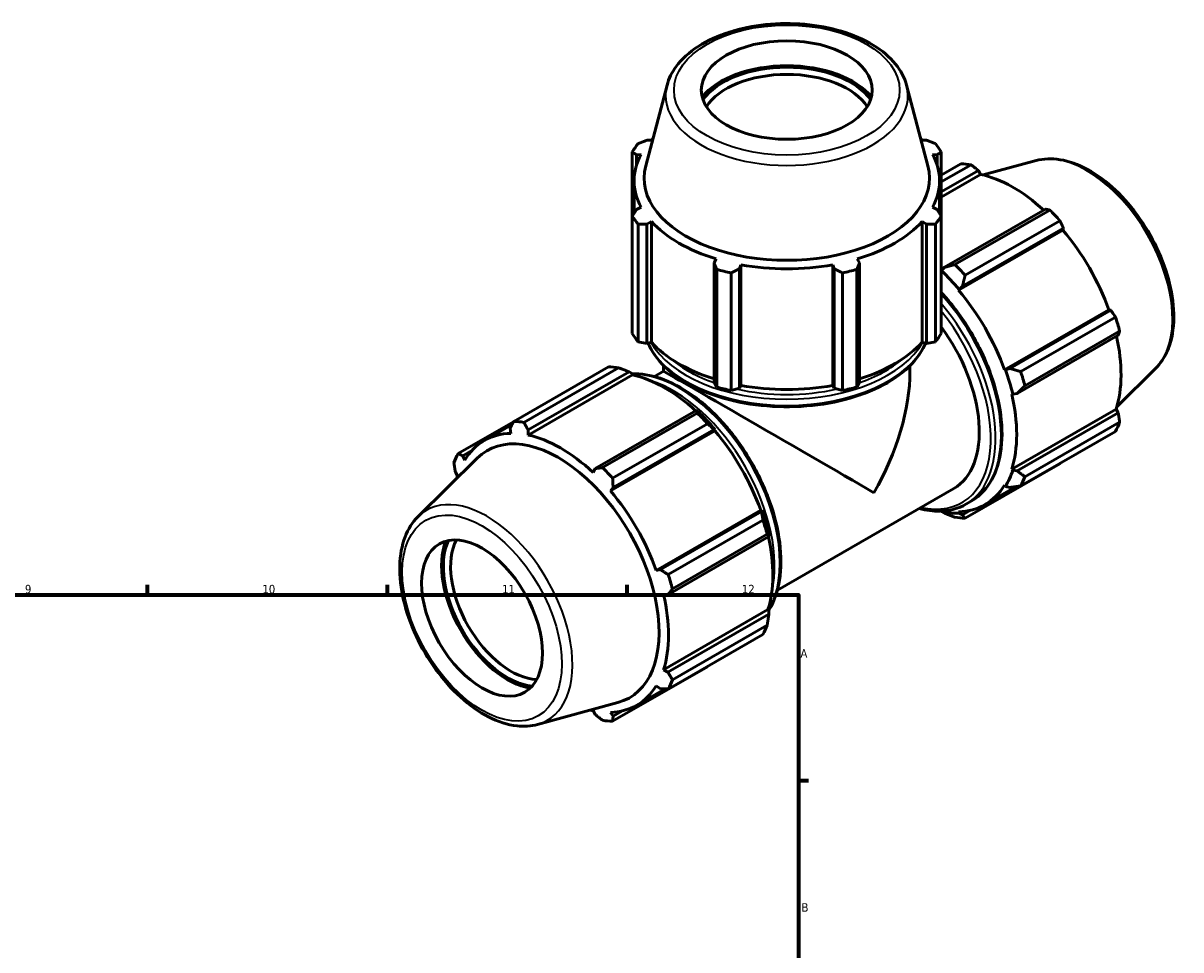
# Model space of a CAD drawing. Header units: millimetres. Extents: x 0 to 933, y 0 to 940.
# Tile 6 of 6: x 594 to 933, y 470 to 741. Entities that reach past the tile are written whole.
import ezdxf

# ---------------------------------------------------------------- set-up
doc = ezdxf.new("R2010")
doc.units = ezdxf.units.MM
for name, color, linetype, lineweight in [('Border (ISO)', 7, 'Continuous', 70), ('Visible (ISO)', 7, 'Continuous', 50), ('Visible Narrow (ISO)', 7, 'Continuous', 35)]:
    doc.layers.add(name, color=color, linetype=linetype, lineweight=lineweight)
doc.styles.add('Note Text (ISO)', font='tahoma.ttf')

# ---------------------------------------------------------------- blocks, each defined once
blk = doc.blocks.new('Borders Default Border')
at = {"layer": 'Border (ISO)'}
for p, q in [((630.75, 574), (630.75, 576.9)), ((700.83, 574), (700.83, 576.9)), ((770.92, 574), (770.92, 576.9)), ((821, 519.75), (823.9, 519.75))]:
    blk.add_line(p, q, dxfattribs=at)
at = {"layer": 'Border (ISO)', "flags": 128}
blk.add_lwpolyline([(20, 20), (20, 574), (821, 574), (821, 20), (20, 20)], dxfattribs=at)
at = {"layer": 'Border (ISO)', "color": 232, "true_color": 0xca0064, "char_height": 2.5, "attachment_point": 7, "style": 'Note Text (ISO)'}
for s, insert in [('9', (594.88, 574.35)), ('10', (664.29, 574.35)), ('11', (734.37, 574.4)), ('12', (804.46, 574.4)), ('A', (821.59, 555.62)), ('B', (821.89, 481.37))]:
    blk.add_mtext(s, dxfattribs=dict(at, insert=insert))

msp = doc.modelspace()

# ---------------------------------------------------------------- linework, layer by layer
at = {"layer": 'Visible (ISO)'}
for p, q in [((782.576, 722.943), (776.372, 699.35)), ((852.619, 722.943), (858.823, 699.35)), ((778.001, 706.843), (776.724, 706.844)), ((858.471, 706.844), (857.193, 706.843)), ((772.433, 703.44), (772.433, 684.721)), ((773.65, 702.57), (775.023, 702.703)), ((773.65, 699.484), (773.65, 702.57)), ((860.171, 702.703), (861.545, 702.57)), ((861.545, 702.57), (861.545, 699.484)), ((862.762, 684.721), (862.762, 703.44)), ((890.49, 700.881), (875.018, 696.685)), ((862.762, 696.66), (868.515, 699.973)), ((871.478, 699.685), (862.762, 694.666)), ((862.762, 691.719), (873.614, 697.968)), ((873.614, 697.968), (874.251, 696.86)), ((772.957, 685.538), (772.957, 694.973)), ((862.237, 685.538), (862.237, 694.973)), ((862.762, 690.244), (874.251, 696.86)), ((775.023, 687.243), (773.65, 686.611)), ((861.545, 686.611), (860.171, 687.243)), ((772.433, 650.342), (772.433, 684.721)), ((862.762, 684.721), (862.762, 650.342)), ((893.21, 686.684), (863.712, 669.697)), ((866.765, 670.499), (894.463, 686.449)), ((774.168, 682.308), (774.168, 647.929)), ((776.724, 682.338), (778.001, 683.103)), ((776.724, 647.449), (776.724, 682.338)), ((778.001, 647.832), (778.001, 683.103)), ((857.193, 647.832), (857.193, 683.103)), ((857.193, 683.103), (858.471, 682.338)), ((858.471, 682.338), (858.471, 647.449)), ((861.026, 647.929), (861.026, 682.308)), ((867.811, 662.998), (898.318, 680.566)), ((868.96, 664.163), (898.457, 681.149)), ((897.426, 683.324), (869.728, 667.373)), ((898.457, 681.149), (898.318, 680.566)), ((796.985, 672.171), (796.32, 671.053)), ((796.32, 671.053), (796.32, 636.164)), ((803.741, 669.283), (804.174, 670.457)), ((804.174, 635.185), (804.174, 670.457)), ((831.021, 635.185), (831.021, 670.457)), ((831.021, 670.457), (831.454, 669.283)), ((838.875, 671.053), (838.21, 672.171)), ((838.875, 636.164), (838.875, 671.053)), ((797.154, 634.693), (797.154, 669.072)), ((801.344, 668.072), (801.344, 633.693)), ((803.741, 634.394), (803.741, 669.283)), ((831.454, 669.283), (831.454, 634.394)), ((833.85, 633.693), (833.85, 668.072)), ((838.041, 669.072), (838.041, 634.693)), ((862.829, 668.676), (862.762, 668.467)), ((863.712, 669.697), (862.829, 668.676)), ((867.967, 663.256), (868.96, 664.163)), ((867.811, 662.998), (867.967, 663.256)), ((881.234, 639.748), (911.741, 657.316)), ((912.313, 657.149), (882.816, 640.163)), ((911.741, 657.316), (912.313, 657.149)), ((885.981, 639.222), (913.679, 655.173)), ((884.99, 632.844), (914.487, 649.83)), ((914.907, 651.04), (887.208, 635.089)), ((774.168, 647.929), (776.724, 647.449)), ((778.001, 647.832), (776.724, 647.449)), ((858.471, 647.449), (857.193, 647.832)), ((858.471, 647.449), (861.026, 647.929)), ((737.768, 624.681), (765.467, 640.631)), ((768.43, 640.344), (740.732, 624.394)), ((781.597, 639.309), (781.597, 640.957)), ((853.597, 639.309), (853.597, 640.957)), ((881.535, 639.756), (881.234, 639.748)), ((882.816, 640.163), (881.535, 639.756)), ((925.439, 640.191), (914.044, 628.915)), ((772.467, 638.247), (741.96, 620.679)), ((741.985, 622.169), (771.482, 639.155)), ((771.482, 639.155), (772.365, 638.68)), ((772.365, 638.68), (772.467, 638.247)), ((781.597, 639.309), (778.923, 637.769)), ((796.32, 636.164), (797.154, 634.693)), ((801.344, 633.693), (803.741, 634.394)), ((804.174, 635.185), (803.741, 634.394)), ((831.454, 634.394), (831.021, 635.185)), ((831.454, 634.394), (833.85, 633.693)), ((838.041, 634.693), (838.875, 636.164)), ((883.34, 632.658), (883.664, 632.59)), ((883.664, 632.59), (884.99, 632.844)), ((791.078, 627.87), (761.581, 610.884)), ((763.717, 611.157), (791.415, 627.108)), ((791.553, 627.63), (791.078, 627.87)), ((883.34, 610.71), (913.847, 628.277)), ((914.487, 627.174), (884.99, 610.187)), ((913.847, 628.277), (914.487, 627.174)), ((737.715, 624.578), (721.515, 615.249)), ((737.297, 623.768), (729.175, 619.091)), ((794.378, 623.982), (766.68, 608.032)), ((887.208, 608.514), (914.907, 624.465)), ((736.738, 622.677), (736.877, 621.172)), ((741.96, 620.679), (741.985, 622.169)), ((796.534, 621.953), (766.027, 604.385)), ((766.828, 605.349), (796.326, 622.336)), ((796.326, 622.336), (796.691, 622.211)), ((796.691, 622.211), (796.534, 621.953)), ((913.679, 621.746), (885.981, 605.795)), ((722.881, 614.636), (725.535, 616.164)), ((709.755, 596.803), (727.06, 613.926)), ((723.454, 613.382), (722.881, 614.636)), ((720.708, 609.821), (721.348, 608.717)), ((761.581, 610.884), (760.944, 609.747)), ((869.728, 596.363), (897.426, 612.313)), ((883.664, 610.405), (883.34, 610.71)), ((884.99, 610.187), (883.664, 610.405)), ((881.234, 606.045), (881.535, 605.69)), ((766.027, 604.385), (766.828, 605.349)), ((866.392, 605.054), (814.853, 575.375)), ((875.512, 600.336), (884.688, 605.619)), ((881.535, 605.69), (882.816, 605.372)), ((869.974, 600.47), (871.53, 601.365)), ((809.958, 598.703), (779.451, 581.135)), ((810.182, 598.335), (780.685, 581.349)), ((782.933, 579.881), (810.632, 595.831)), ((809.958, 598.703), (810.259, 598.711)), ((810.259, 598.711), (810.182, 598.335)), ((862.798, 598.448), (862.829, 598.315)), ((862.829, 598.315), (863.712, 597.839)), ((867.967, 597.816), (867.811, 598.255)), ((868.96, 597.331), (867.967, 597.816)), ((871.331, 598.696), (868.96, 597.331)), ((782.858, 574.031), (812.356, 591.017)), ((811.859, 591.699), (784.16, 575.748)), ((812.356, 591.017), (812.387, 591.545)), ((780.685, 581.349), (779.451, 581.135)), ((781.557, 574.045), (782.858, 574.031)), ((812.063, 569.664), (781.557, 552.096)), ((812.063, 569.664), (812.387, 569.36)), ((812.387, 569.36), (812.356, 568.36)), ((812.356, 568.36), (782.858, 551.374)), ((810.632, 562.404), (782.933, 546.454)), ((784.16, 549.173), (811.859, 565.123)), ((766.68, 537.022), (794.378, 552.972)), ((782.858, 551.374), (781.557, 552.096)), ((782.017, 546.495), (773.729, 541.722)), ((779.451, 547.432), (780.685, 546.559)), ((744.705, 536.113), (768.2, 542.485)), ((760.944, 540.135), (761.581, 539.026)), ((766.828, 538.517), (766.027, 539.642)), ((769.548, 540.083), (766.828, 538.517))]:
    msp.add_line(p, q, dxfattribs=at)
for centre, major_axis, ratio in [((817.597, 721.508), (25, 0), 0.5758617), ((728.502, 567.191), (12.476, -21.665), 0.5780931)]:
    msp.add_ellipse(centre, major_axis=major_axis, ratio=ratio, dxfattribs=at)
for centre, major_axis, ratio, start_param, end_param in [((817.597, 712.924), (-27.232, 0), 0.5758617, 3.5720495, 5.8527285), ((817.597, 712.924), (26.5, 0), 0.5758617, 0.388756, 2.7528367), ((817.597, 711.698), (-25, 0), 0.5758617, 3.4892821, 5.9354958), ((817.597, 694.973), (-44.64, 0), 0.5758617, 5.7806396, 5.8032198), ((817.597, 694.973), (-44.64, 0), 0.5758617, 3.6215582, 3.6441384), ((817.597, 694.081), (-48, 0), 0.5758617, 5.8432224, 5.93775), ((817.597, 694.081), (48, 0), 0.5758617, 0.3454353, 0.4399629), ((817.597, 694.973), (-44.64, 0), 0.5758617, 5.9777527, 6.5886179), ((817.597, 694.973), (44.64, 0), 0.5758617, 5.9777527, 6.5886179), ((817.597, 695.755), (-41.696, 0), 0.5758617, 6.1329002, 9.5750631), ((882.97, 656.143), (-23.954, 41.596), 0.5780931, 5.8451561, 5.9396837), ((883.742, 656.588), (22.277, -38.684), 0.5780931, 2.0696433, 2.6635608), ((817.597, 694.081), (-48, 0), 0.5758617, 0.3454353, 0.4399629), ((817.597, 694.081), (48, 0), 0.5758617, 5.8432224, 5.93775), ((882.97, 656.143), (23.954, -41.596), 0.5780931, 1.9181653, 2.0126929), ((817.597, 694.973), (44.64, 0), 0.5758617, 3.6215582, 4.2324234), ((817.597, 694.973), (44.64, 0), 0.5758617, 5.1923545, 5.8032198), ((883.742, 656.588), (22.277, -38.684), 0.5780931, 1.2672974, 1.8781627), ((817.597, 694.973), (44.64, 0), 0.5758617, 4.4069564, 5.0178216), ((855.272, 640.193), (-23.954, 41.596), 0.5780931, 5.059758, 5.1542856), ((817.597, 694.081), (48, 0), 0.5758617, 4.2724261, 4.3669537), ((817.597, 694.081), (48, 0), 0.5758617, 5.0578243, 5.1523519), ((853.236, 639.02), (22.516, -39.1), 0.5780931, 1.8781627, 2.0526956), ((853.236, 639.02), (-22.277, 38.684), 0.5780931, 4.4088901, 5.0197553), ((882.97, 656.143), (23.954, -41.596), 0.5780931, 1.1327672, 1.2272947), ((817.597, 659.702), (-48, 0), 0.5758617, 0.3454353, 0.4399629), ((817.597, 659.702), (48, 0), 0.5758617, 5.8432224, 5.93775), ((848.427, 636.251), (17.965, -31.197), 0.5780931, 0, 1.7599717), ((817.597, 659.702), (-44.64, 0), 0.5758617, 0.4799655, 1.0739634), ((817.597, 659.702), (-44.64, 0), 0.5758617, 2.0676292, 2.6616271), ((883.742, 656.588), (22.277, -38.684), 0.5780931, 0.4818993, 1.0759774), ((779.923, 596.802), (-23.954, 41.596), 0.5780931, 5.8451561, 5.9396837), ((853.236, 639.02), (22.516, -39.1), 0.5780931, 1.0927645, 1.2672974), ((781.959, 597.975), (22.277, -38.684), 0.5780931, 2.0696433, 2.6635608), ((817.597, 618.497), (-36, 20.811), 0.0016725, 3.9279577, 6.2822185), ((817.597, 618.497), (-25.48, -44.077), 0.5769785, 1.5717632, 2.3571613), ((855.272, 640.193), (-23.954, 41.596), 0.5780931, 4.2743598, 4.3688874), ((817.597, 659.702), (48, 0), 0.5758617, 4.2724261, 4.3669537), ((817.597, 659.702), (-44.64, 0), 0.5758617, 1.2653637, 1.8762289), ((817.597, 659.702), (48, 0), 0.5758617, 5.0578243, 5.1523519), ((853.236, 639.02), (-22.277, 38.684), 0.5780931, 3.6234919, 4.2343571), ((779.923, 596.802), (23.954, -41.596), 0.5780931, 1.9181653, 2.0126929), ((781.959, 597.975), (-22.516, 39.1), 0.5780931, 5.0197553, 5.1942882), ((752.224, 580.851), (-23.954, 41.596), 0.5780931, 5.8451561, 5.9396837), ((882.97, 656.143), (23.954, -41.596), 0.5780931, 0.347369, 0.4418966), ((751.452, 580.407), (-22.277, 38.684), 0.5780931, 5.9796864, 6.5905516), ((750.776, 580.017), (20.807, -36.133), 0.5780931, 6.1320197, 9.5759436), ((751.452, 580.407), (-22.277, 38.684), 0.5780931, 5.1942882, 5.8051535), ((781.959, 597.975), (22.277, -38.684), 0.5780931, 1.2672974, 1.8781627), ((752.224, 580.851), (-23.954, 41.596), 0.5780931, 0.347369, 0.4418966), ((752.224, 580.851), (-23.954, 41.596), 0.5780931, 5.059758, 5.1542856), ((853.236, 639.02), (22.516, -39.1), 0.5780931, 0.3073663, 0.4818993), ((751.452, 580.407), (22.277, -38.684), 0.5780931, 3.6234919, 3.6450189), ((853.236, 639.02), (22.277, -38.684), 0.5780931, 5.9796864, 6.5905516), ((855.272, 640.193), (23.954, -41.596), 0.5780931, 0.347369, 0.4418966), ((751.452, 580.407), (-22.277, 38.684), 0.5780931, 4.4088901, 5.0197553), ((781.959, 597.975), (-22.516, 39.1), 0.5780931, 4.2343571, 4.4088901), ((779.923, 596.802), (23.954, -41.596), 0.5780931, 1.1327672, 1.2272947), ((853.236, 639.02), (22.516, -39.1), 0.5780931, 5.8051535, 5.9796864), ((855.272, 640.193), (23.954, -41.596), 0.5780931, 5.8451561, 5.9396837), ((735.926, 571.466), (13.59, -23.599), 0.5780931, 3.5712273, 5.8535507), ((735.926, 571.466), (-13.224, 22.964), 0.5780931, 0.3876136, 2.7539791), ((736.987, 572.077), (12.476, -21.665), 0.5780931, 3.4871879, 5.93759), ((781.959, 597.975), (22.277, -38.684), 0.5780931, 0.4818993, 1.0759774), ((752.224, 580.851), (-23.954, 41.596), 0.5780931, 4.2743598, 4.3688874), ((751.452, 580.407), (-22.277, 38.684), 0.5780931, 3.6234919, 4.2343571), ((779.923, 596.802), (23.954, -41.596), 0.5780931, 0.347369, 0.4418966), ((752.224, 580.851), (23.954, -41.596), 0.5780931, 0.347369, 0.4418966), ((751.452, 580.407), (22.277, -38.684), 0.5780931, 5.9796864, 6.5905516), ((751.452, 580.407), (22.277, -38.684), 0.5780931, 5.7797591, 5.8051535), ((752.224, 580.851), (23.954, -41.596), 0.5780931, 5.8451561, 5.9396837)]:
    msp.add_ellipse(centre, major_axis=major_axis, ratio=ratio, start_param=start_param, end_param=end_param, dxfattribs=at)
for points, knots in [([(852.619, 722.943), (852.043, 725.134), (850.929, 727.219), (847.69, 731.194), (845.474, 733.051), (840.157, 736.293), (837.018, 737.655), (830.208, 739.707), (826.539, 740.398), (819.043, 741.055), (815.218, 741.026), (807.771, 740.253), (804.149, 739.511), (797.445, 737.364), (794.366, 735.957), (789.073, 732.565), (786.856, 730.578), (783.981, 726.668), (783.076, 724.845), (782.576, 722.943)], [5.6480723, 5.6480723, 5.6480723, 5.6480723, 5.936457, 5.936457, 6.2546872, 6.2546872, 6.5864196, 6.5864196, 6.9174203, 6.9174203, 7.2467586, 7.2467586, 7.5761745, 7.5761745, 7.9073409, 7.9073409, 8.2388093, 8.2388093, 8.4890947, 8.4890947, 8.4890947, 8.4890947]), ([(890.49, 700.881), (892.685, 701.477), (895.056, 701.552), (900.132, 700.728), (902.853, 699.735), (908.326, 696.744), (911.076, 694.703), (916.257, 689.825), (918.688, 686.989), (922.997, 680.819), (924.878, 677.488), (927.919, 670.645), (929.078, 667.134), (930.55, 660.249), (930.86, 656.877), (930.545, 650.595), (929.92, 647.682), (927.956, 643.252), (926.831, 641.568), (925.439, 640.191)], [5.6508865, 5.6508865, 5.6508865, 5.6508865, 5.9396218, 5.9396218, 6.2578392, 6.2578392, 6.5894607, 6.5894607, 6.9204191, 6.9204191, 7.2497497, 7.2497497, 7.579163, 7.579163, 7.9102965, 7.9102965, 8.2416217, 8.2416217, 8.4901479, 8.4901479, 8.4901479, 8.4901479]), ([(862.762, 662.341), (863.479, 661.572), (864.184, 660.778), (867.666, 656.655), (870.213, 652.968), (874.566, 645.2), (876.371, 641.122), (879.059, 632.975), (879.941, 628.908), (880.681, 621.183), (880.539, 617.526), (879.214, 611.003), (878.035, 608.132), (875.045, 603.953), (873.41, 602.448), (871.53, 601.365)], [6.6876131, 6.6876131, 6.6876131, 6.6876131, 6.7675509, 6.7675509, 7.090816, 7.090816, 7.4138176, 7.4138176, 7.7371549, 7.7371549, 8.0611622, 8.0611622, 8.3839379, 8.3839379, 8.6413135, 8.6413135, 8.6413135, 8.6413135]), ([(777.04, 647.543), (777.276, 646.978), (777.545, 646.419), (779.208, 643.382), (781.234, 641.054), (786.448, 636.853), (789.665, 634.992), (796.936, 631.958), (800.99, 630.788), (809.513, 629.253), (813.979, 628.887), (822.882, 628.991), (827.317, 629.46), (835.718, 631.189), (839.682, 632.449), (846.747, 635.649), (849.846, 637.59), (854.839, 641.977), (856.739, 644.423), (858.004, 647.191), (858.081, 647.367), (858.155, 647.543)], [2.5917599, 2.5917599, 2.5917599, 2.5917599, 2.6616373, 2.6616373, 2.9766705, 2.9766705, 3.2999671, 3.2999671, 3.6239306, 3.6239306, 3.9471996, 3.9471996, 4.2702015, 4.2702015, 4.5935435, 4.5935435, 4.9175747, 4.9175747, 5.2404087, 5.2404087, 5.2622217, 5.2622217, 5.2622217, 5.2622217]), ([(812.31, 569.433), (812.359, 569.51), (812.407, 569.589), (813.938, 572.092), (814.951, 575.014), (816.003, 581.637), (816.016, 585.358), (815.026, 593.177), (814.021, 597.276), (811.102, 605.431), (809.191, 609.485), (804.657, 617.149), (802.036, 620.757), (796.339, 627.171), (793.264, 629.975), (786.954, 634.493), (783.72, 636.206), (777.744, 638.223), (774.985, 638.66), (772.397, 638.546)], [4.2204464, 4.2204464, 4.2204464, 4.2204464, 4.2306601, 4.2306601, 4.5457007, 4.5457007, 4.8689443, 4.8689443, 5.1928872, 5.1928872, 5.5161522, 5.5161522, 5.8391538, 5.8391538, 6.1624911, 6.1624911, 6.4864984, 6.4864984, 6.7753654, 6.7753654, 6.7753654, 6.7753654]), ([(869.974, 600.47), (867.741, 599.184), (865.168, 598.498), (860.443, 598.39), (858.38, 598.659), (856.272, 599.226)], [2.3581282, 2.3581282, 2.3581282, 2.3581282, 2.66373117, 2.66373117, 2.88204566, 2.88204566, 2.88204566, 2.88204566]), ([(709.755, 596.803), (708.139, 595.204), (706.884, 593.19), (705.048, 588.387), (704.541, 585.535), (704.382, 579.3), (704.766, 575.898), (706.384, 568.968), (707.617, 565.442), (710.791, 558.618), (712.728, 555.319), (717.12, 549.254), (719.575, 546.49), (724.791, 541.761), (727.552, 539.8), (733.144, 536.92), (735.977, 535.998), (740.794, 535.473), (742.815, 535.601), (744.705, 536.113)], [0.9346301, 0.9346301, 0.9346301, 0.9346301, 1.2233654, 1.2233654, 1.5415828, 1.5415828, 1.8732043, 1.8732043, 2.2041627, 2.2041627, 2.5334933, 2.5334933, 2.8629066, 2.8629066, 3.1940401, 3.1940401, 3.5253653, 3.5253653, 3.7738915, 3.7738915, 3.7738915, 3.7738915])]:
    msp.add_open_spline(points, degree=3, knots=knots, dxfattribs=at)
for points, weights in [([(774.168, 705.853), (775.472, 706.364), (776.724, 706.844)], [1, 1.00149374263, 1.00217094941]), ([(858.471, 706.844), (859.722, 706.364), (861.026, 705.853)], [1.00217094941, 1.00149374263, 1]), ([(773.65, 702.57), (773.054, 703.001), (772.433, 703.44)], [1.00217094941, 1.00149374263, 1]), ([(862.762, 703.44), (862.141, 703.001), (861.545, 702.57)], [1, 1.00149374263, 1.00217094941]), ([(873.614, 697.968), (872.572, 698.812), (871.478, 699.685)], [1.00217094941, 1.00149374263, 1]), ([(772.433, 684.721), (773.054, 685.69), (773.65, 686.611)], [1, 1.00149374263, 1.00217094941]), ([(861.545, 686.611), (862.141, 685.69), (862.762, 684.721)], [1.00217094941, 1.00149374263, 1]), ([(894.463, 686.449), (893.828, 686.571), (893.21, 686.684)], [1, 1.00149374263, 1.00217094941]), ([(776.724, 682.338), (775.472, 682.328), (774.168, 682.308)], [1.00217094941, 1.00149374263, 1]), ([(861.026, 682.308), (859.722, 682.328), (858.471, 682.338)], [1, 1.00149374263, 1.00217094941]), ([(898.457, 681.149), (897.956, 682.217), (897.426, 683.324)], [1.00217094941, 1.00149374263, 1]), ([(797.154, 669.072), (796.728, 670.088), (796.32, 671.053)], [1, 1.00149374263, 1.00217094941]), ([(838.875, 671.053), (838.466, 670.088), (838.041, 669.072)], [1.00217094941, 1.00149374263, 1]), ([(866.765, 670.499), (865.194, 670.082), (863.712, 669.697)], [1.01556170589, 1.01108234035, 1.00580099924]), ([(803.741, 669.283), (802.567, 668.695), (801.344, 668.072)], [1.00217094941, 1.00149374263, 1]), ([(833.85, 668.072), (832.628, 668.695), (831.454, 669.283)], [1, 1.00149374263, 1.00217094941]), ([(868.96, 664.163), (869.323, 665.728), (869.728, 667.373)], [1.00580099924, 1.01108234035, 1.01556170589]), ([(913.679, 655.173), (912.987, 656.183), (912.313, 657.149)], [1, 1.00149374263, 1.00217094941]), ([(914.487, 649.83), (914.697, 650.425), (914.907, 651.04)], [1.00217094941, 1.00149374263, 1]), ([(768.43, 640.344), (770.001, 639.745), (771.482, 639.155)], [1.01556170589, 1.01108234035, 1.00580099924]), ([(885.981, 639.222), (884.353, 639.694), (882.816, 640.163)], [1.01556170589, 1.01108234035, 1.00580099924]), ([(884.99, 632.844), (886.063, 633.936), (887.208, 635.089)], [1.00580099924, 1.01108234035, 1.01556170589]), ([(791.078, 627.87), (791.257, 627.504), (791.415, 627.108)], [1.00580099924, 1.01108234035, 1.01556170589]), ([(914.907, 624.465), (914.697, 625.849), (914.487, 627.174)], [1, 1.00149374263, 1.00217094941]), ([(736.738, 622.677), (737.238, 623.656), (737.768, 624.681)], [1.00217094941, 1.00149374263, 1]), ([(740.732, 624.394), (741.367, 623.256), (741.985, 622.169)], [1, 1.00149374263, 1.00217094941]), ([(794.378, 623.982), (795.385, 623.15), (796.326, 622.336)], [1.01556170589, 1.01108234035, 1.00580099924]), ([(721.515, 615.249), (722.208, 614.934), (722.881, 614.636)], [1, 1.00149374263, 1.00217094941]), ([(720.708, 609.821), (720.498, 611.145), (720.288, 612.53)], [1.00217094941, 1.00149374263, 1]), ([(761.581, 610.884), (762.623, 611.015), (763.717, 611.157)], [1.00217094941, 1.00149374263, 1]), ([(887.208, 608.514), (886.063, 609.36), (884.99, 610.187)], [1.01556170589, 1.01108234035, 1.00580099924]), ([(897.426, 612.313), (897.453, 612.365), (897.48, 612.417)], [1, 1.00007527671, 1.00014847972]), ([(766.68, 608.032), (766.751, 606.661), (766.828, 605.349)], [1, 1.00149374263, 1.00217094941]), ([(882.816, 605.372), (884.353, 605.572), (885.981, 605.795)], [1.00580099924, 1.01108234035, 1.01556170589]), ([(810.182, 598.335), (810.416, 597.117), (810.632, 595.831)], [1.00580099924, 1.01108234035, 1.01556170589]), ([(863.712, 597.839), (865.194, 597.249), (866.765, 596.65)], [1.00580099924, 1.01108234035, 1.01556170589]), ([(869.728, 596.363), (869.323, 596.849), (868.96, 597.331)], [1.01556170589, 1.01108234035, 1.00580099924]), ([(811.859, 591.699), (812.126, 591.358), (812.356, 591.017)], [1.01556170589, 1.01108234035, 1.00580099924]), ([(780.685, 581.349), (781.782, 580.627), (782.933, 579.881)], [1.00217094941, 1.00149374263, 1]), ([(784.16, 575.748), (783.492, 574.869), (782.858, 574.031)], [1, 1.00149374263, 1.00217094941]), ([(812.356, 568.36), (812.126, 566.782), (811.859, 565.123)], [1.00580099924, 1.01108234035, 1.01556170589]), ([(794.48, 553.103), (794.429, 553.038), (794.378, 552.972)], [1.0151056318, 1.0153346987, 1.01556170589]), ([(782.858, 551.374), (783.492, 550.293), (784.16, 549.173)], [1.00217094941, 1.00149374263, 1]), ([(782.933, 546.454), (781.782, 546.505), (780.685, 546.559)], [1, 1.00149374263, 1.00217094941]), ([(763.717, 537.309), (762.623, 538.183), (761.581, 539.026)], [1, 1.00149374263, 1.00217094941]), ([(766.828, 538.517), (766.751, 537.782), (766.68, 537.022)], [1.00217094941, 1.00149374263, 1])]:
    msp.add_rational_spline(points, weights, degree=2, dxfattribs=at)
at = {"layer": 'Visible Narrow (ISO)'}
for centre, major_axis, ratio in [((817.597, 721.508), (32.976, 0), 0.5758617), ((728.502, 567.191), (16.456, -28.576), 0.5780931)]:
    msp.add_ellipse(centre, major_axis=major_axis, ratio=ratio, dxfattribs=at)
for centre, major_axis, ratio, start_param, end_param in [((817.597, 719.889), (-35.421, 0), 0.5758617, 6.1329002, 9.5750631), ((905.293, 668.998), (-17.676, 30.695), 0.5780931, 3.2927583, 6.1320197), ((850.69, 637.554), (20.84, -36.189), 0.5780931, 0, 1.9369676), ((848.427, 636.251), (20.341, -35.322), 0.5780931, 5.7950712, 8.1207625), ((849.134, 636.658), (20.84, -36.189), 0.5780931, 0, 1.8784407), ((817.597, 653.406), (41.76, 0), 0.5758617, 3.387224, 6.037554), ((817.597, 655.205), (-41.76, 0), 0.5758617, 0.3133417, 2.828251), ((817.597, 656.023), (-40.76, 0), 0.5758617, 0.5918139, 1.0248708), ((817.597, 656.023), (-40.76, 0), 0.5758617, 2.1167219, 2.5497788), ((786.06, 600.336), (-20.84, 36.189), 0.5780931, 3.4488921, 5.9801088), ((784.505, 599.44), (-20.84, 36.189), 0.5780931, 3.6948746, 5.7299033), ((817.597, 656.023), (-40.76, 0), 0.5758617, 1.2009564, 1.9406363), ((729.902, 567.997), (17.676, -30.695), 0.5780931, 6.1320197, 9.5759436)]:
    msp.add_ellipse(centre, major_axis=major_axis, ratio=ratio, start_param=start_param, end_param=end_param, dxfattribs=at)

# ---------------------------------------------------------------- block references
msp.add_blockref('Borders Default Border', (0, 0))

doc.saveas('drawing.dxf')
